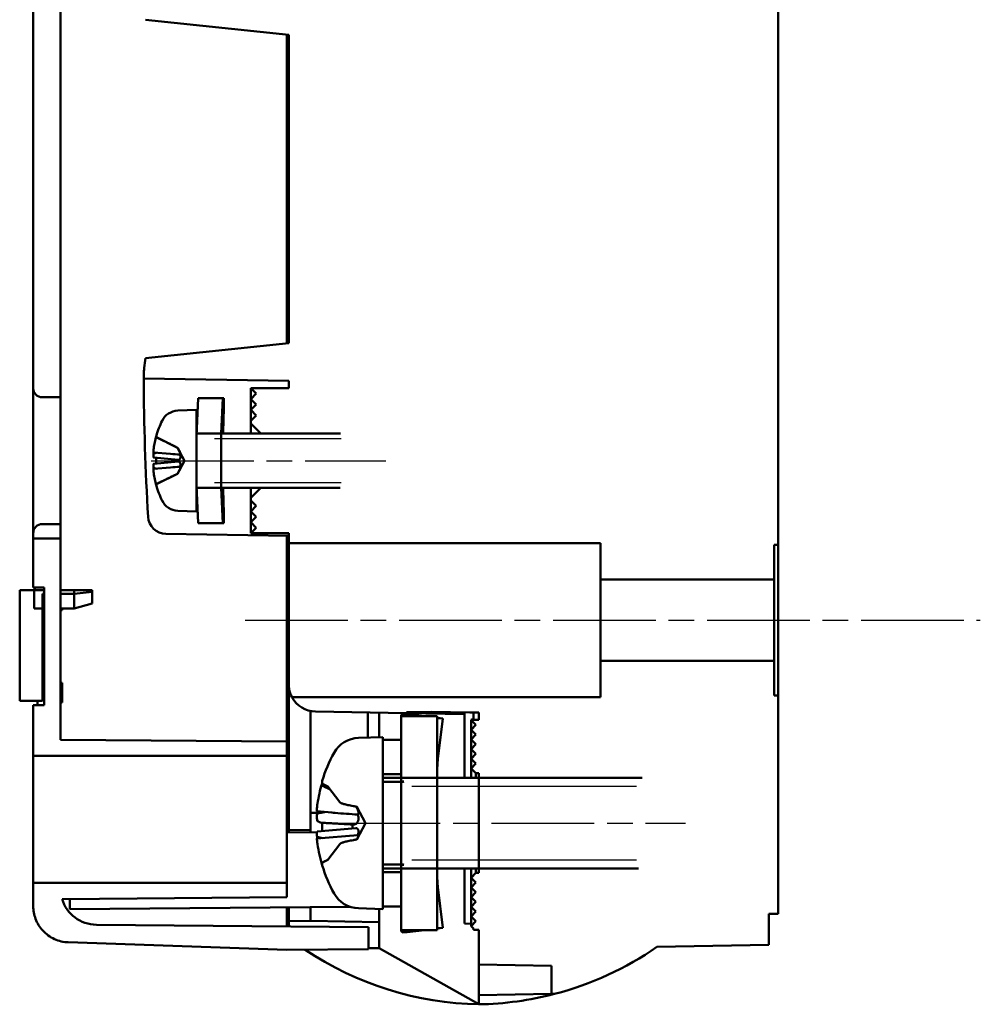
# Model space of a CAD drawing. Header units: millimetres. Extents: x -1 to 153, y 0 to 233.
# Tile 1 of 6: x -1 to 70, y 9 to 82. Entities that reach past the tile are written whole.
import ezdxf

# ---------------------------------------------------------------- set-up
doc = ezdxf.new("R2010")
doc.units = ezdxf.units.MM
doc.header["$LTSCALE"] = 1.333333
doc.linetypes.add('CHAIN', pattern=[0.3543, 0.2362, -0.0295, 0.0591, -0.0295])
for name, color, linetype, lineweight in [('Arêtes visibles(ISO)', 7, 'Continuous', 50), ('Filetages(ISO)', 7, 'Continuous', 25), ("Géométrie d'esquisse(ISO)", 7, 'Continuous', 50), ("Trait d'axe(ISO)", 7, 'Continuous', 25)]:
    doc.layers.add(name, color=color, linetype=linetype, lineweight=lineweight)

msp = doc.modelspace()

# ---------------------------------------------------------------- linework, layer by layer
at = {"layer": 'Arêtes visibles(ISO)'}
for p, q in [((54.815, 43.644), (54.815, 95.186)), ((0, 84.048), (0, 54.715)), ((2, 54.048), (2, 84.715)), ((8.25, 81.831), (18.8, 80.722)), ((18.667, 80.736), (18.667, 58.025)), ((18.8, 80.722), (18.8, 58.039)), ((18.8, 58.039), (8.25, 56.93)), ((8.134, 55.434), (18.8, 55.248)), ((18.8, 55.248), (18.8, 54.715)), ((0, 54.715), (0, 44.048)), ((18.8, 54.715), (16.015, 54.715)), ((16.015, 54.715), (16.415, 54.315)), ((16.015, 54.715), (16.015, 53.915)), ((0.667, 54.048), (2, 54.048)), ((2, 54.048), (2, 44.715)), ((12.147, 53.981), (12.001, 51.201)), ((13.952, 53.981), (12.147, 53.981)), ((13.816, 51.381), (13.952, 53.981)), ((16.415, 54.315), (16.015, 53.915)), ((16.015, 53.915), (16.415, 53.515)), ((16.015, 53.915), (16.015, 53.115)), ((12, 53.115), (10.634, 53.067)), ((12, 51.201), (12, 53.115)), ((16.415, 53.515), (16.015, 53.115)), ((16.015, 53.115), (16.415, 52.715)), ((16.015, 53.115), (16.015, 52.315)), ((16.415, 52.715), (16.015, 52.315)), ((16.015, 52.315), (16.015, 52.115)), ((16.015, 52.115), (16.748, 51.381)), ((16.015, 51.381), (16.015, 52.115)), ((9.055, 51.192), (9.055, 51.173)), ((9.119, 51.089), (10.624, 50.338)), ((12.001, 51.201), (12, 51.201)), ((16.748, 51.381), (13.816, 51.381)), ((8.847, 49.992), (10.094, 49.883)), ((10.624, 50.338), (11.133, 49.381)), ((10.624, 50.336), (10.624, 50.338)), ((8.863, 49.604), (10.66, 49.447)), ((8.863, 49.158), (10.66, 49.316)), ((9.055, 49.587), (9.055, 49.175)), ((10.624, 49.312), (10.624, 49.45)), ((11.133, 49.381), (10.624, 48.424)), ((8.847, 48.771), (10.094, 48.88)), ((10.624, 48.424), (9.119, 47.673)), ((10.624, 48.424), (10.624, 48.427)), ((9.055, 47.59), (9.055, 47.571)), ((12, 45.648), (12, 47.562)), ((12, 47.562), (12.001, 47.562)), ((12.001, 47.562), (12.147, 44.781)), ((13.952, 44.781), (13.816, 47.381)), ((13.816, 47.381), (16.748, 47.381)), ((16.748, 47.381), (16.015, 46.648)), ((16.015, 46.648), (16.015, 47.381)), ((16.015, 46.648), (16.015, 46.448)), ((16.015, 46.448), (16.415, 46.048)), ((16.015, 46.448), (16.015, 45.648)), ((10.634, 45.696), (12, 45.648)), ((16.415, 46.048), (16.015, 45.648)), ((16.015, 45.648), (16.415, 45.248)), ((16.015, 45.648), (16.015, 44.848)), ((16.415, 45.248), (16.015, 44.848)), ((2, 44.715), (0.667, 44.715)), ((2, 43.644), (2, 44.715)), ((12.147, 44.781), (13.952, 44.781)), ((16.015, 44.848), (16.415, 44.448)), ((16.015, 44.848), (16.015, 44.048)), ((16.415, 44.448), (16.015, 44.048)), ((0, 44.048), (0, 43.644)), ((0, 43.644), (2, 43.644)), ((0, 43.644), (0, 40.048)), ((2, 28.852), (2, 43.644)), ((18.8, 43.848), (9.757, 44.006)), ((16.015, 44.048), (18.8, 44.048)), ((18.667, 43.85), (18.667, 28.707)), ((18.8, 44.048), (18.8, 43.644)), ((18.8, 43.644), (18.8, 43.315)), ((54.815, 43.181), (54.815, 43.644)), ((18.8, 43.315), (41.748, 43.315)), ((18.8, 32.924), (18.8, 43.315)), ((41.748, 43.315), (41.748, 40.648)), ((54.533, 40.648), (54.533, 43.181)), ((54.533, 43.181), (54.815, 43.181)), ((54.815, 43.181), (54.815, 32.115)), ((41.748, 40.648), (54.533, 40.648)), ((41.748, 34.648), (41.748, 40.648)), ((54.533, 40.648), (54.533, 34.648)), ((0.067, 39.848), (-1, 39.848)), ((-1, 39.848), (-1, 31.715)), ((0, 40.048), (0.8, 40.048)), ((0.067, 38.515), (0.067, 39.848)), ((0.067, 39.848), (0.8, 39.848)), ((0.8, 40.048), (0.8, 31.381)), ((2, 39.848), (3, 39.848)), ((4.333, 39.848), (3, 39.848)), ((3, 39.848), (3, 39.581)), ((4.333, 39.729), (4.333, 39.848)), ((0.667, 39.581), (0.667, 38.515)), ((0.8, 39.581), (0.667, 39.581)), ((3, 39.581), (2, 39.581)), ((3, 39.581), (4.333, 39.729)), ((3, 39.581), (3, 38.515)), ((4.333, 38.872), (4.333, 39.729)), ((0.667, 38.515), (0.067, 38.515)), ((0.667, 31.715), (0.667, 38.515)), ((0.667, 38.515), (0.8, 38.515)), ((2, 38.515), (3, 38.515)), ((2.129, 38.515), (2.129, 38.381)), ((4.333, 38.872), (3, 38.515)), ((2.129, 38.381), (2, 38.381)), ((0.8, 37.315), (0.667, 37.181)), ((54.533, 34.648), (41.748, 34.648)), ((41.748, 34.648), (41.748, 31.981)), ((54.533, 32.115), (54.533, 34.648)), ((2, 33.048), (2.129, 33.048)), ((2.129, 33.048), (2.129, 31.581)), ((18.8, 22.212), (18.8, 32.924)), ((41.748, 31.981), (19.036, 31.981)), ((54.815, 32.115), (54.533, 32.115)), ((54.815, 16.048), (54.815, 32.115)), ((-1, 31.715), (0.667, 31.715)), ((0.8, 31.381), (0, 31.381)), ((0, 31.381), (0, 27.655)), ((2.129, 31.581), (2, 31.581)), ((20.4, 30.965), (20.4, 30.947)), ((20.4, 30.947), (20.501, 30.947)), ((20.4, 30.947), (20.4, 22.184)), ((20.765, 30.925), (27.467, 30.808)), ((24.619, 30.857), (24.619, 29.009)), ((25.467, 30.843), (25.467, 29.039)), ((29.733, 30.581), (27.067, 30.581)), ((27.067, 30.581), (27.067, 28.848)), ((27.516, 30.739), (27.148, 30.762)), ((27.148, 30.762), (28.599, 30.581)), ((27.467, 30.877), (29.286, 30.909)), ((27.467, 30.808), (27.467, 30.877)), ((31.733, 30.733), (27.467, 30.808)), ((28.785, 30.581), (27.516, 30.739)), ((29.286, 30.909), (32.133, 30.86)), ((29.733, 26.048), (29.733, 30.581)), ((30.142, 30.412), (29.762, 30.459)), ((30.142, 30.412), (29.774, 30.435)), ((31.733, 30.866), (31.733, 30.733)), ((31.733, 30.733), (31.733, 26.048)), ((32.133, 30.86), (32.133, 30.848)), ((32.133, 30.848), (32.8, 30.848)), ((32.4, 30.398), (32.4, 30.848)), ((32.8, 30.848), (32.8, 30.315)), ((29.774, 27.434), (30.142, 30.412)), ((32.238, 30.315), (32.222, 30.299)), ((32.222, 30.299), (32.578, 29.943)), ((32.222, 30.299), (32.222, 29.586)), ((32.578, 29.943), (32.222, 29.586)), ((32.8, 30.315), (32.238, 30.315)), ((25.733, 29.048), (23.929, 28.985)), ((25.733, 28.848), (25.733, 29.048)), ((32.222, 29.586), (32.578, 29.23)), ((32.222, 29.586), (32.222, 28.874)), ((32.578, 29.23), (32.222, 28.874)), ((18.667, 28.707), (2, 28.852)), ((18.667, 27.655), (18.667, 28.707)), ((27.067, 28.848), (25.733, 28.848)), ((32.222, 28.874), (32.578, 28.518)), ((32.222, 28.874), (32.222, 28.162)), ((32.578, 28.518), (32.222, 28.162)), ((0, 27.655), (18.667, 27.655)), ((0, 18.322), (0, 27.655)), ((18.667, 27.655), (18.667, 18.322)), ((32.222, 28.162), (32.578, 27.806)), ((32.222, 28.162), (32.222, 27.45)), ((32.578, 27.806), (32.222, 27.45)), ((32.222, 27.45), (32.578, 27.093)), ((32.222, 27.45), (32.222, 26.737)), ((32.578, 27.093), (32.222, 26.737)), ((25.733, 25.759), (25.733, 26.315)), ((25.733, 26.315), (27.067, 26.315)), ((27.067, 26.315), (27.067, 25.781)), ((32.222, 26.737), (32.578, 26.381)), ((32.222, 26.737), (32.222, 26.048)), ((32.578, 26.381), (32.8, 26.381)), ((32.578, 26.048), (32.578, 26.381)), ((32.8, 26.381), (32.8, 26.048)), ((21.253, 25.759), (21.253, 25.595)), ((21.376, 25.561), (21.666, 25.416)), ((21.666, 25.416), (22.55, 24.263)), ((27.212, 25.759), (25.733, 25.759)), ((27.067, 25.781), (27.262, 25.781)), ((27.067, 25.759), (27.067, 25.781)), ((27.262, 25.781), (27.212, 25.759)), ((32.8, 26.048), (29.733, 26.048)), ((23.811, 23.922), (24.453, 22.715)), ((20.897, 23.472), (20.4, 23.471)), ((21.128, 23.558), (21.972, 23.484)), ((21.253, 22.728), (21.253, 22.126)), ((23.504, 22.323), (23.504, 22.615)), ((24.453, 22.715), (23.811, 21.507)), ((20.877, 22.029), (18.667, 22.048)), ((18.8, 22.047), (18.8, 22.212)), ((18.8, 22.212), (20.4, 22.184)), ((20.4, 22.184), (20.4, 22.033)), ((20.878, 21.576), (23.891, 21.839)), ((20.9, 22.095), (23.726, 22.342)), ((22.55, 21.166), (21.666, 20.013)), ((21.666, 20.013), (21.376, 19.868)), ((25.733, 19.67), (27.212, 19.67)), ((25.733, 19.115), (25.733, 19.67)), ((27.067, 19.648), (27.067, 19.67)), ((27.262, 19.648), (27.067, 19.648)), ((27.067, 19.648), (27.067, 19.115)), ((27.212, 19.67), (27.262, 19.648)), ((27.067, 19.115), (25.733, 19.115)), ((29.733, 14.848), (29.733, 19.381)), ((29.733, 19.381), (32.8, 19.381)), ((31.733, 19.381), (31.733, 15.319)), ((32.222, 19.381), (32.222, 18.692)), ((32.578, 19.048), (32.222, 18.692)), ((32.578, 19.048), (32.578, 19.381)), ((32.8, 19.048), (32.578, 19.048)), ((32.8, 19.381), (32.8, 19.048)), ((0, 18.322), (0, 16.608)), ((18.667, 18.322), (0, 18.322)), ((18.667, 17.27), (18.667, 18.322)), ((32.222, 18.692), (32.578, 18.336)), ((32.222, 18.692), (32.222, 17.979)), ((32.578, 18.336), (32.222, 17.979)), ((30.142, 15.017), (29.774, 17.995)), ((32.222, 17.979), (32.578, 17.623)), ((32.222, 17.979), (32.222, 17.267)), ((32.578, 17.623), (32.222, 17.267)), ((2.116, 17.125), (18.667, 17.27)), ((2.691, 17.13), (2.691, 16.375)), ((32.222, 17.267), (32.578, 16.911)), ((32.222, 17.267), (32.222, 16.555)), ((32.578, 16.911), (32.222, 16.555)), ((2.691, 16.375), (23.321, 16.555)), ((18.667, 16.515), (18.667, 15.115)), ((18.8, 15.489), (18.8, 16.516)), ((20.4, 16.53), (20.4, 15.517)), ((23.929, 16.444), (25.733, 16.381)), ((25.467, 16.391), (25.467, 13.509)), ((25.733, 16.381), (25.733, 16.581)), ((25.733, 16.581), (27.067, 16.581)), ((27.067, 16.581), (27.067, 14.848)), ((32.222, 16.555), (32.578, 16.199)), ((32.222, 16.555), (32.222, 15.843)), ((32.578, 16.199), (32.222, 15.843)), ((54.133, 13.754), (54.133, 16.048)), ((54.133, 16.048), (54.815, 16.048)), ((24.667, 15.062), (4.643, 15.237)), ((20.4, 15.517), (18.8, 15.489)), ((18.8, 15.113), (18.8, 15.489)), ((20.4, 15.517), (25.467, 15.429)), ((31.733, 15.319), (32.222, 15.311)), ((32.222, 15.843), (32.578, 15.487)), ((32.222, 15.843), (32.222, 15.13)), ((32.578, 15.487), (32.222, 15.13)), ((24.667, 13.434), (24.667, 15.062)), ((27.067, 14.848), (29.733, 14.848)), ((28.599, 14.848), (27.148, 14.667)), ((27.148, 14.667), (27.516, 14.69)), ((28.785, 14.848), (27.516, 14.69)), ((30.142, 15.017), (29.762, 14.97)), ((29.774, 14.994), (30.142, 15.017)), ((32.222, 15.13), (32.4, 14.952)), ((32.4, 14.952), (32.4, 14.866)), ((32.4, 14.866), (32.8, 14.866)), ((32.8, 14.866), (32.8, 12.314)), ((2.574, 13.943), (18.667, 13.381)), ((18.667, 13.381), (24.667, 13.434)), ((25.467, 13.509), (24.667, 13.523)), ((32.799, 9.381), (25.467, 13.509)), ((45.901, 13.61), (54.133, 13.754)), ((32.8, 12.314), (38.133, 12.221)), ((32.8, 10.048), (32.8, 12.314)), ((38.133, 12.221), (38.133, 10.141)), ((38.133, 10.141), (38.368, 10.145)), ((38.133, 10.141), (32.8, 10.048)), ((32.8, 9.381), (32.8, 10.048)), ((32.8, 9.381), (32.799, 9.381))]:
    msp.add_line(p, q, dxfattribs=at)
for centre, radius, start, end in [((-97.688, 69.381), 106.667, 352.91202, 353.29656), ((12.133, 55.726), 4, 172.91202, 180), ((181.467, 55.726), 173.333, 180, 180.0964), ((181.467, 55.726), 173.333, 180.0964, 183.46212), ((0.667, 54.715), 0.667, 180, 270), ((10.681, 51.734), 1.333, 92, 153.81902), ((15.467, 49.381), 6.667, 153.81902, 163.9594), ((9.17, 51.192), 0.115, 163.9594, 243.5), ((9.17, 47.571), 0.115, 116.5, 196.0406), ((15.467, 49.381), 6.667, 196.0406, 206.18098), ((10.681, 47.028), 1.333, 206.18098, 268), ((9.781, 45.339), 1.333, 183.46212, 269), ((0.667, 44.048), 0.667, 90, 180), ((20.8, 32.924), 2, 208.13492, 269), ((24.004, 26.853), 2.133, 92, 150.99028), ((31.467, 22.715), 10.667, 150.99028, 163.05565), ((21.475, 25.759), 0.221, 163.05565, 243.5), ((21.475, 19.67), 0.221, 116.5, 196.94435), ((31.467, 22.715), 10.667, 196.94435, 209.00972), ((24.004, 18.576), 2.133, 209.00972, 268), ((4.667, 17.904), 2.667, 196.96604, 269.5), ((33.214, 33.071), 23.694, 236.15313, 268.9973), ((32.386, 33.071), 23.694, 284.62279, 304.77734), ((32.386, 33.071), 23.694, 271, 284.62279)]:
    msp.add_arc(centre, radius, start, end, dxfattribs=at)
for centre, major_axis, ratio, start_param, end_param in [((15.431, 49.406), (-3.823, -5.447), 0.994315, 5.049949, 5.188765), ((15.284, 50.071), (-6.363, -1.686), 0.735134, 5.953348, 5.967237), ((8.149, 49.954), (-1.227, -0.146), 0.112707, 2.166196, 2.416701), ((8.149, 48.808), (1.227, -0.146), 0.112707, 0.724892, 0.975396), ((15.284, 48.692), (-6.363, 1.686), 0.735134, 0.315949, 0.329837), ((15.431, 49.356), (3.823, -5.447), 0.994315, 4.236013, 4.374829), ((31.408, 22.886), (-10.07, -3.454), 0.963239, 5.671629, 5.818417), ((19.874, 23.877), (2.055, -0.31), 0.079063, 5.238527, 5.380432), ((31.181, 23.966), (-10.274, -2.348), 0.626371, 5.990135, 6.014413), ((19.874, 23.449), (-2.055, -0.282), 0.095585, 2.071893, 2.420963), ((31.408, 22.045), (-10.605, 0.93), 0.06685, 0.151551, 0.298338), ((31.181, 21.858), (-9.996, 3.338), 0.836284, 0.398903, 0.41097), ((19.874, 21.548), (2.055, -0.195), 0.128866, 0.827625, 1.068776), ((31.408, 22.76), (-6.479, -8.447), 0.993949, 5.515316, 5.66523)]:
    msp.add_ellipse(centre, major_axis=major_axis, ratio=ratio, start_param=start_param, end_param=end_param, dxfattribs=at)
for points, weights in [([(14.015, 53.981), (13.952, 53.981), (13.952, 53.981)], [1.06778589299, 1.20710678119, 1.20710678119]), ([(13.974, 51.381), (13.989, 52.092), (14.015, 52.915)], [1.15488892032, 1.12181294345, 1.06778589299]), ([(9.119, 51.071), (10.082, 50.602), (10.624, 50.336)], [1.00343209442, 1.04282988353, 1]), ([(10.624, 50.336), (10.635, 50.315), (10.646, 50.296)], [1, 1.0209390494, 1.04184845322]), ([(10.624, 48.427), (10.082, 48.161), (9.119, 47.692)], [1, 1.04282988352, 1.00343209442]), ([(10.646, 48.466), (10.635, 48.447), (10.624, 48.427)], [1.04184845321, 1.0209390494, 1]), ([(14.015, 45.848), (13.989, 46.67), (13.974, 47.381)], [1.06778589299, 1.12181294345, 1.15488892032]), ([(13.952, 44.781), (13.952, 44.781), (14.015, 44.781)], [1.20710678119, 1.20710678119, 1.06778589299]), ([(21.376, 25.407), (21.614, 25.298), (21.833, 25.199)], [1.00324421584, 1.00770010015, 1.01046181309]), ([(22.55, 24.263), (22.67, 24.107), (23.811, 23.922)], [1.1015891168, 1.09198542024, 1.00826253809]), ([(23.504, 22.615), (22.683, 22.659), (21.376, 22.73)], [1, 1.02820642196, 1.00324421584]), ([(23.632, 22.62), (23.572, 22.618), (23.504, 22.615)], [1.14872900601, 1.07456653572, 1]), ([(23.811, 21.507), (22.67, 21.322), (22.55, 21.166)], [1.00826253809, 1.09198542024, 1.1015891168]), ([(21.666, 20.013), (21.525, 19.943), (21.376, 19.868)], [1.00814974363, 1.00602747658, 1.00324421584])]:
    msp.add_rational_spline(points, weights, degree=2, dxfattribs=at)
for points, knots in [([(14.015, 53.981), (14.019, 53.981), (14.022, 53.961), (14.027, 53.867), (14.029, 53.777), (14.029, 53.56), (14.027, 53.421), (14.022, 53.155), (14.019, 53.033), (14.015, 52.915)], [0.2845557, 0.2845557, 0.2845557, 0.2845557, 0.3105603, 0.3105603, 0.3450672, 0.3450672, 0.3795741, 0.3795741, 0.4055786, 0.4055786, 0.4055786, 0.4055786]), ([(9.119, 51.071), (9.108, 51.076), (9.097, 51.084), (9.079, 51.102), (9.069, 51.116), (9.058, 51.142), (9.055, 51.159), (9.055, 51.173)], [0.029333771, 0.029333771, 0.029333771, 0.029333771, 0.03193592, 0.03193592, 0.035118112, 0.035118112, 0.038311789, 0.038311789, 0.038311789, 0.038311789]), ([(8.866, 50.286), (8.861, 50.252), (8.856, 50.214), (8.848, 50.144), (8.846, 50.112), (8.842, 50.06), (8.841, 50.037), (8.842, 50.004), (8.843, 49.995), (8.846, 49.992), (8.847, 49.992), (8.847, 49.992)], [0, 0, 0, 0, 0.00790457, 0.00790457, 0.01580914, 0.01580914, 0.02362349, 0.02362349, 0.03143784, 0.03143784, 0.03270609, 0.03270609, 0.03270609, 0.03270609]), ([(10.646, 50.296), (10.648, 50.291), (10.651, 50.286), (10.674, 50.242), (10.697, 50.199), (10.741, 50.115), (10.761, 50.074), (10.793, 50.007), (10.806, 49.976), (10.826, 49.92), (10.831, 49.895), (10.831, 49.858), (10.826, 49.843), (10.811, 49.83), (10.806, 49.827), (10.8, 49.825)], [0.13266454, 0.13266454, 0.13266454, 0.13266454, 0.13393176, 0.13393176, 0.14394336, 0.14394336, 0.15395497, 0.15395497, 0.162444, 0.162444, 0.17093303, 0.17093303, 0.17942206, 0.17942206, 0.18349616, 0.18349616, 0.18349616, 0.18349616]), ([(8.85, 49.922), (8.849, 49.908), (8.848, 49.895), (8.844, 49.848), (8.843, 49.811), (8.841, 49.743), (8.842, 49.712), (8.845, 49.662), (8.847, 49.641), (8.854, 49.612), (8.858, 49.605), (8.863, 49.604), (8.863, 49.604), (8.863, 49.604)], [0.01297328, 0.01297328, 0.01297328, 0.01297328, 0.01583576, 0.01583576, 0.02366653, 0.02366653, 0.03149729, 0.03149729, 0.03935627, 0.03935627, 0.04721524, 0.04721524, 0.04725855, 0.04725855, 0.04725855, 0.04725855]), ([(10.8, 49.825), (10.806, 49.807), (10.811, 49.788), (10.826, 49.732), (10.831, 49.694), (10.831, 49.628), (10.826, 49.596), (10.806, 49.541), (10.793, 49.518), (10.761, 49.481), (10.741, 49.465), (10.699, 49.448), (10.679, 49.445), (10.66, 49.447)], [-0.04956441, -0.04956441, -0.04956441, -0.04956441, -0.0454903, -0.0454903, -0.03700127, -0.03700127, -0.02851224, -0.02851224, -0.02002322, -0.02002322, -0.01001161, -0.01001161, -0.00099383, -0.00099383, -0.00099383, -0.00099383]), ([(10.66, 49.316), (10.679, 49.317), (10.699, 49.314), (10.741, 49.297), (10.761, 49.281), (10.793, 49.244), (10.806, 49.222), (10.826, 49.167), (10.831, 49.134), (10.831, 49.069), (10.826, 49.031), (10.811, 48.974), (10.806, 48.956), (10.8, 48.938)], [0.13492559, 0.13492559, 0.13492559, 0.13492559, 0.14394336, 0.14394336, 0.15395497, 0.15395497, 0.162444, 0.162444, 0.17093303, 0.17093303, 0.17942206, 0.17942206, 0.18349616, 0.18349616, 0.18349616, 0.18349616]), ([(8.863, 49.158), (8.859, 49.158), (8.855, 49.153), (8.848, 49.13), (8.846, 49.11), (8.842, 49.064), (8.841, 49.034), (8.842, 48.968), (8.843, 48.931), (8.847, 48.879), (8.849, 48.86), (8.85, 48.841)], [0.00128383, 0.00128383, 0.00128383, 0.00128383, 0.00790457, 0.00790457, 0.01580914, 0.01580914, 0.02362349, 0.02362349, 0.03143784, 0.03143784, 0.03552648, 0.03552648, 0.03552648, 0.03552648]), ([(8.847, 48.771), (8.847, 48.771), (8.847, 48.771), (8.844, 48.77), (8.843, 48.763), (8.841, 48.735), (8.842, 48.713), (8.845, 48.664), (8.847, 48.633), (8.854, 48.565), (8.858, 48.528), (8.864, 48.488), (8.865, 48.482), (8.866, 48.476)], [0.01583591, 0.01583591, 0.01583591, 0.01583591, 0.01587761, 0.01587761, 0.02368746, 0.02368746, 0.03149731, 0.03149731, 0.03935628, 0.03935628, 0.04721526, 0.04721526, 0.04854193, 0.04854193, 0.04854193, 0.04854193]), ([(10.8, 48.938), (10.806, 48.936), (10.811, 48.933), (10.826, 48.919), (10.831, 48.904), (10.831, 48.867), (10.826, 48.843), (10.806, 48.787), (10.793, 48.755), (10.761, 48.688), (10.741, 48.648), (10.697, 48.564), (10.674, 48.521), (10.654, 48.481), (10.651, 48.476), (10.648, 48.471), (10.646, 48.466)], [-0.04956441, -0.04956441, -0.04956441, -0.04956441, -0.0454903, -0.0454903, -0.03700127, -0.03700127, -0.02851224, -0.02851224, -0.02002322, -0.02002322, -0.01001161, -0.01001161, 0, 0, 0, 0.00126722, 0.00126722, 0.00126722, 0.00126722]), ([(9.055, 47.59), (9.055, 47.604), (9.058, 47.621), (9.069, 47.647), (9.079, 47.661), (9.097, 47.679), (9.108, 47.686), (9.119, 47.692)], [0.012808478, 0.012808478, 0.012808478, 0.012808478, 0.016002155, 0.016002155, 0.019184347, 0.019184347, 0.021786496, 0.021786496, 0.021786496, 0.021786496]), ([(14.015, 45.848), (14.019, 45.73), (14.022, 45.608), (14.027, 45.341), (14.029, 45.202), (14.029, 44.985), (14.027, 44.895), (14.022, 44.801), (14.019, 44.781), (14.015, 44.781)], [0.2845557, 0.2845557, 0.2845557, 0.2845557, 0.3105603, 0.3105603, 0.3450672, 0.3450672, 0.3795741, 0.3795741, 0.4055786, 0.4055786, 0.4055786, 0.4055786]), ([(18.8, 32.924), (18.8, 32.774), (18.817, 32.638), (18.914, 32.169), (19.036, 31.981), (19.036, 31.981)], [-0.2474063, -0.2474063, -0.2474063, -0.2474063, -0.1851075, -0.1851075, 0, 0, 0, 0]), ([(27.067, 30.581), (27.067, 30.612), (27.073, 30.643), (27.1, 30.703), (27.121, 30.733), (27.148, 30.762)], [0, 0, 0, 0, 0.0430199, 0.0430199, 0.08603981, 0.08603981, 0.08603981, 0.08603981]), ([(29.774, 30.435), (29.76, 30.46), (29.75, 30.484), (29.737, 30.533), (29.733, 30.557), (29.733, 30.581)], [0, 0, 0, 0, 0.03060343, 0.03060343, 0.06120685, 0.06120685, 0.06120685, 0.06120685]), ([(29.733, 26.633), (29.733, 26.767), (29.737, 26.901), (29.75, 27.168), (29.76, 27.301), (29.774, 27.434)], [0, 0, 0, 0, 0.03060343, 0.03060343, 0.06120685, 0.06120685, 0.06120685, 0.06120685]), ([(21.376, 25.407), (21.355, 25.416), (21.334, 25.43), (21.299, 25.463), (21.281, 25.489), (21.26, 25.538), (21.253, 25.569), (21.253, 25.595)], [0.05659998, 0.05659998, 0.05659998, 0.05659998, 0.06162651, 0.06162651, 0.06776774, 0.06776774, 0.07392503, 0.07392503, 0.07392503, 0.07392503]), ([(20.915, 24.146), (20.907, 24.091), (20.899, 24.03), (20.886, 23.911), (20.881, 23.853), (20.875, 23.755), (20.873, 23.709), (20.873, 23.636), (20.876, 23.609), (20.881, 23.588), (20.883, 23.584), (20.885, 23.581)], [0, 0, 0, 0, 0.01283183, 0.01283183, 0.02566366, 0.02566366, 0.0383838, 0.0383838, 0.05110394, 0.05110394, 0.05644228, 0.05644228, 0.05644228, 0.05644228]), ([(23.778, 23.928), (23.804, 23.876), (23.828, 23.824), (23.871, 23.723), (23.894, 23.666), (23.924, 23.561), (23.933, 23.513), (23.933, 23.435), (23.924, 23.401), (23.901, 23.363), (23.891, 23.352), (23.879, 23.344)], [0.23104215, 0.23104215, 0.23104215, 0.23104215, 0.24321787, 0.24321787, 0.25700514, 0.25700514, 0.27079242, 0.27079242, 0.28457969, 0.28457969, 0.29197487, 0.29197487, 0.29197487, 0.29197487]), ([(20.885, 23.412), (20.884, 23.402), (20.883, 23.392), (20.878, 23.327), (20.875, 23.266), (20.873, 23.149), (20.873, 23.093), (20.878, 23.001), (20.882, 22.958), (20.894, 22.894), (20.901, 22.873), (20.911, 22.86), (20.913, 22.858), (20.915, 22.857)], [0.02354194, 0.02354194, 0.02354194, 0.02354194, 0.02575103, 0.02575103, 0.0384746, 0.0384746, 0.05119816, 0.05119816, 0.06396744, 0.06396744, 0.07673673, 0.07673673, 0.08003865, 0.08003865, 0.08003865, 0.08003865]), ([(21.972, 23.484), (22.053, 23.477), (22.132, 23.47), (22.76, 23.419), (23.318, 23.381), (23.879, 23.344)], [-3.6108453, -3.6108453, -3.6108453, -3.6108453, -3.593638, -3.593638, -3.4681207, -3.4681207, -3.4681207, -3.4681207]), ([(23.879, 23.344), (23.891, 23.312), (23.901, 23.278), (23.924, 23.18), (23.933, 23.115), (23.933, 23.001), (23.924, 22.943), (23.894, 22.841), (23.871, 22.796), (23.821, 22.721), (23.788, 22.687), (23.717, 22.639), (23.68, 22.625), (23.647, 22.621), (23.642, 22.621), (23.637, 22.62), (23.632, 22.62)], [-0.08116454, -0.08116454, -0.08116454, -0.08116454, -0.07376936, -0.07376936, -0.05998209, -0.05998209, -0.04619482, -0.04619482, -0.03240754, -0.03240754, -0.01620377, -0.01620377, 0, 0, 0, 0.00239212, 0.00239212, 0.00239212, 0.00239212]), ([(21.253, 22.728), (21.253, 22.73), (21.26, 22.731), (21.281, 22.733), (21.299, 22.733), (21.334, 22.732), (21.355, 22.731), (21.376, 22.73)], [0.02470436, 0.02470436, 0.02470436, 0.02470436, 0.03086166, 0.03086166, 0.03700288, 0.03700288, 0.04202941, 0.04202941, 0.04202941, 0.04202941]), ([(20.9, 22.095), (20.897, 22.095), (20.895, 22.093), (20.886, 22.082), (20.881, 22.061), (20.875, 22.003), (20.873, 21.963), (20.873, 21.867), (20.876, 21.812), (20.881, 21.735), (20.883, 21.711), (20.885, 21.687)], [0.00854947, 0.00854947, 0.00854947, 0.00854947, 0.01285996, 0.01285996, 0.02571992, 0.02571992, 0.03841194, 0.03841194, 0.05110395, 0.05110395, 0.05644229, 0.05644229, 0.05644229, 0.05644229]), ([(23.726, 22.342), (23.735, 22.343), (23.744, 22.343), (23.788, 22.341), (23.821, 22.328), (23.871, 22.288), (23.894, 22.261), (23.924, 22.188), (23.933, 22.144), (23.933, 22.049), (23.924, 21.992), (23.901, 21.902), (23.891, 21.87), (23.88, 21.838)], [0.2230502, 0.2230502, 0.2230502, 0.2230502, 0.2270141, 0.2270141, 0.24321787, 0.24321787, 0.25700514, 0.25700514, 0.27079242, 0.27079242, 0.28457969, 0.28457969, 0.29190781, 0.29190781, 0.29190781, 0.29190781]), ([(23.891, 21.839), (23.897, 21.84), (23.904, 21.84), (23.924, 21.833), (23.933, 21.819), (23.933, 21.776), (23.924, 21.745), (23.894, 21.668), (23.871, 21.623), (23.837, 21.555), (23.824, 21.532), (23.811, 21.507)], [-0.07859149, -0.07859149, -0.07859149, -0.07859149, -0.07376936, -0.07376936, -0.05998209, -0.05998209, -0.04619482, -0.04619482, -0.03240754, -0.03240754, -0.02564259, -0.02564259, -0.02564259, -0.02564259]), ([(20.878, 21.576), (20.876, 21.576), (20.874, 21.572), (20.873, 21.55), (20.873, 21.524), (20.878, 21.458), (20.882, 21.414), (20.894, 21.313), (20.901, 21.255), (20.911, 21.186), (20.913, 21.171), (20.915, 21.156)], [0.0311286, 0.0311286, 0.0311286, 0.0311286, 0.03851169, 0.03851169, 0.05119818, 0.05119818, 0.06396747, 0.06396747, 0.07673675, 0.07673675, 0.08003868, 0.08003868, 0.08003868, 0.08003868]), ([(21.253, 19.67), (21.253, 19.698), (21.26, 19.73), (21.281, 19.78), (21.299, 19.808), (21.334, 19.843), (21.355, 19.858), (21.376, 19.868)], [0.02470436, 0.02470436, 0.02470436, 0.02470436, 0.03086166, 0.03086166, 0.03700288, 0.03700288, 0.04202941, 0.04202941, 0.04202941, 0.04202941]), ([(29.774, 17.995), (29.76, 18.128), (29.75, 18.261), (29.737, 18.528), (29.733, 18.662), (29.733, 18.796)], [0, 0, 0, 0, 0.03060343, 0.03060343, 0.06120685, 0.06120685, 0.06120685, 0.06120685]), ([(0, 16.608), (0, 16.289), (0.057, 15.972), (0.289, 15.352), (0.47, 15.058), (0.942, 14.544), (1.232, 14.332), (1.876, 14.037), (2.222, 13.955), (2.574, 13.943)], [-0.308123, -0.308123, -0.308123, -0.308123, -0.2362514, -0.2362514, -0.1592843, -0.1592843, -0.0792413, -0.0792413, 0, 0, 0, 0]), ([(27.148, 14.667), (27.121, 14.696), (27.1, 14.726), (27.073, 14.786), (27.067, 14.817), (27.067, 14.848)], [0, 0, 0, 0, 0.0430199, 0.0430199, 0.08603981, 0.08603981, 0.08603981, 0.08603981]), ([(29.733, 14.848), (29.733, 14.872), (29.737, 14.896), (29.75, 14.945), (29.76, 14.969), (29.774, 14.994)], [0, 0, 0, 0, 0.03060343, 0.03060343, 0.06120685, 0.06120685, 0.06120685, 0.06120685])]:
    msp.add_open_spline(points, degree=3, knots=knots, dxfattribs=at)
for points in [[(10.094, 49.883), (10.328, 49.862), (10.563, 49.843), (10.8, 49.825)], [(10.094, 48.88), (10.328, 48.9), (10.563, 48.919), (10.8, 48.938)], [(0.108, 39.848), (0.107, 39.915), (0.105, 39.981), (0.104, 40.048)], [(0.309, 31.381), (0.306, 31.492), (0.303, 31.603), (0.3, 31.715)], [(32.4, 30.398), (32.294, 30.343), (32.238, 30.315), (32.238, 30.315)], [(21.263, 19.606), (21.257, 19.627), (21.253, 19.65), (21.253, 19.67)]]:
    msp.add_open_spline(points, degree=3, dxfattribs=at)
at = {"layer": 'Filetages(ISO)'}
for p, q in [((22.667, 50.98), (13.333, 50.98)), ((13.333, 47.783), (22.667, 47.783)), ((44.4, 25.41), (27.867, 25.41)), ((27.867, 20.019), (44.4, 20.019))]:
    msp.add_line(p, q, dxfattribs=at)
at = {"layer": "Géométrie d'esquisse(ISO)"}
for p, q in [((12, 51.381), (22.621, 51.381)), ((12, 51.381), (13.816, 51.381)), ((12, 47.381), (12, 51.381)), ((13.816, 51.381), (13.816, 47.381)), ((12, 47.381), (22.592, 47.381)), ((13.816, 47.381), (12, 47.381)), ((27.067, 28.848), (25.733, 28.848)), ((25.733, 28.848), (25.733, 16.581)), ((27.067, 16.581), (27.067, 28.848)), ((25.733, 26.048), (44.82, 26.048)), ((32.8, 26.048), (29.733, 26.048)), ((29.733, 26.048), (29.733, 19.381)), ((32.8, 19.381), (32.8, 26.048)), ((25.733, 19.381), (44.53, 19.381)), ((29.733, 19.381), (32.8, 19.381)), ((25.733, 16.581), (27.067, 16.581))]:
    msp.add_line(p, q, dxfattribs=at)
at = {"layer": "Trait d'axe(ISO)", "linetype": 'CHAIN', "ltscale": 23.990969}
for p, q in [((8.667, 49.381), (25.94, 49.381)), ((15.585, 37.648), (69.696, 37.648)), ((22.4, 22.715), (48.008, 22.715))]:
    msp.add_line(p, q, dxfattribs=at)

doc.saveas('drawing.dxf')
